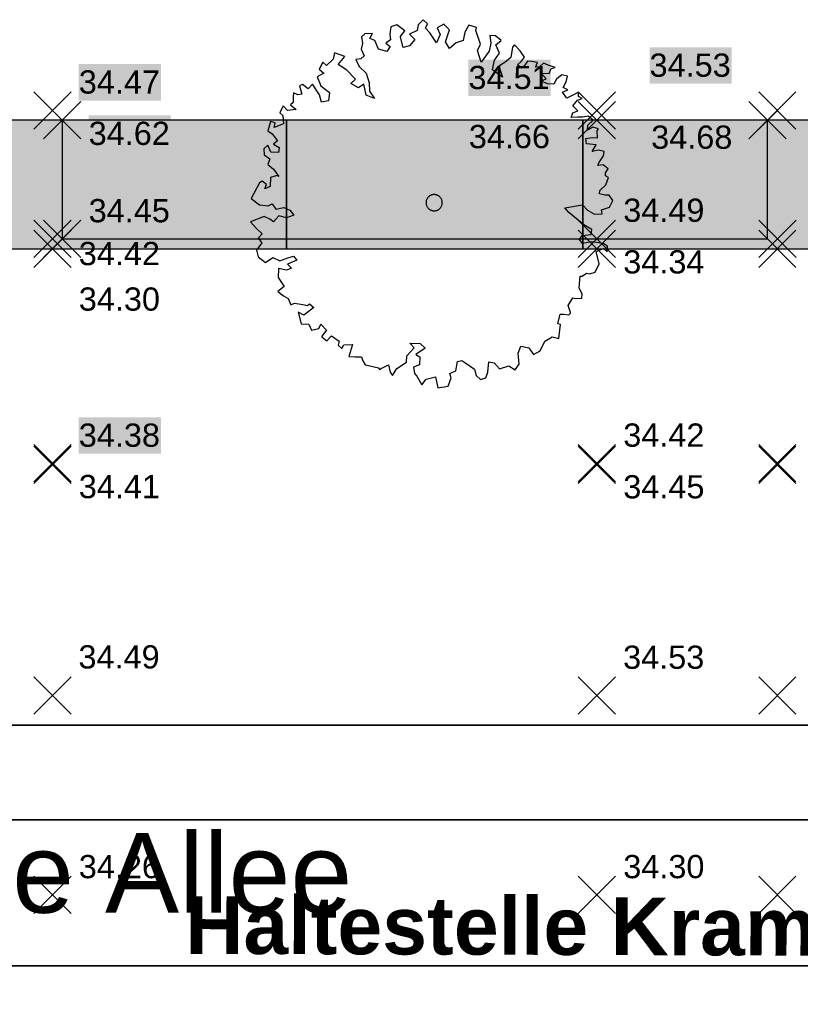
# Model space of a CAD drawing. Header units: metres. Extents: x -5203299 to 2078834, y 245743 to 5816291.
# Tile 244 of 256: x 366635 to 366647, y 5814220 to 5814235. Entities that reach past the tile are written whole.
import ezdxf

# ---------------------------------------------------------------- set-up
doc = ezdxf.new("R2010")
doc.units = ezdxf.units.M
doc.header["$LTSCALE"] = 0.5
for name, color, linetype, lineweight in [('30 -39 Baustelle- Fläche', 7, 'Continuous', 15), ('99.04_Erschließung_VP-S-Borde-Kantenstein', 7, 'Continuous', 25), ('Keine', 7, 'Continuous', 9), ('SB-PUNKTE-00000-0000-HOE', 7, 'Continuous', 18), ('SB-PUNKTE-00000-0000-PKT', 7, 'Continuous', 18), ('SB-PUNKTE-00000-0000-SYM', 7, 'Continuous', 18)]:
    doc.layers.add(name, color=color, linetype=linetype, lineweight=lineweight)
for name, color, linetype, lineweight, true_color in [('99.04_1.BA Verkehrsanlagen-L-Straßennamen', 1, 'Continuous', 25, 0xff0000), ('99.04_Erschließung_VP-S-Farben-Gehweg-Betonsteinpflaster', 7, 'Continuous', 25, 0xffd6a8), ('99.04_Erschließung_VP-S-Farben-Grünflächen', 7, 'Continuous', 25, 0xc2e687), ('99.04_Erschließung_VP-S-Farben-Regengarten', 7, 'Continuous', 25, 0x60d2fb), ('99.04_Gleisplanung VP 02_23-EB-1236L-A-FAHRKANTE', 150, 'Continuous', 35, 0x007fff), ('99.04_Gleisplanung VP 02_23-EB-1236R-A-FAHRKANTE', 150, 'Continuous', 35, 0x007fff), ('S-Baum', 7, 'Continuous', 25, 0x4c994c), ('SB-100A-Regengarten-Farbe', 7, 'Continuous', 25, 0x60d2fb)]:
    doc.layers.add(name, color=color, linetype=linetype, lineweight=lineweight, true_color=true_color)
doc.styles.add('Arial', font='arial.ttf')
doc.styles.add('Arial (bold)', font='arialbd.ttf')

# ---------------------------------------------------------------- blocks, each defined once
blk = doc.blocks.new('Gruppe-455')
at = {"layer": 'S-Baum', "flags": 128}
blk.add_lwpolyline([(51.55242283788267, 26.38701590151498), (51.48457111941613, 26.38932017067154), (51.4060838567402, 26.41178541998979), (51.40771700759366, 26.45982498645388), (51.49832356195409, 26.54445398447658), (51.54183082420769, 26.65897496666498), (51.49444635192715, 26.68038854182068), (51.49607304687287, 26.72842361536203), (51.53483874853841, 26.78652236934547), (51.46051726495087, 26.84845557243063), (51.38097968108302, 26.83983451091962), (51.39362772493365, 26.87901479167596), (51.4651213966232, 26.98409856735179), (51.47589987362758, 27.05163377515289), (51.38893419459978, 27.0743842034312), (51.29185636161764, 27.04938576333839), (51.35203987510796, 27.15485468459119), (51.20814537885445, 27.16822122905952), (51.19951859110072, 27.24772910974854), (51.29913777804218, 27.26415800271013), (51.37546856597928, 27.26156459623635), (51.3706280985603, 27.36923558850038), (51.39137743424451, 27.39682498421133), (51.30440855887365, 27.41957395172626), (51.22362372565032, 27.37422266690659), (51.22621058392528, 27.45052298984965), (51.30805208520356, 27.5269619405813), (51.23090580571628, 27.58899093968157), (51.15107827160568, 27.57189005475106), (51.07474899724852, 27.57448183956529), (50.97541660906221, 27.56653288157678), (50.99760347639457, 27.63651002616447), (51.07800825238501, 27.67056199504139), (51.00124678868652, 27.7438917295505), (51.07206569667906, 27.82919494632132), (51.14087188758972, 27.85515061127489), (51.08528712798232, 27.88532880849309), (51.08759098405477, 27.95314513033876), (50.99832378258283, 27.90807837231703), (50.90905495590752, 27.86301009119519), (50.84135023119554, 27.95301434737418), (50.92184831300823, 27.98988727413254), (50.85495897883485, 28.02045278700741), (50.89750922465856, 28.10670841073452), (50.92026790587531, 28.19363918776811), (50.83329848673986, 28.216395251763), (50.75184018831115, 28.15125550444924), (50.70958206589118, 28.07347411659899), (50.62193933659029, 28.07644643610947), (50.51585531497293, 28.11965260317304), (50.5963537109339, 28.15653496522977), (50.51988052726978, 28.23834142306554), (50.63862127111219, 28.23431602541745), (50.66947717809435, 28.30965212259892), (50.72951299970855, 28.32742343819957), (50.6231414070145, 28.36215049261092), (50.55342072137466, 28.39280415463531), (50.49486959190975, 28.33537562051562), (50.43521587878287, 28.32891771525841), (50.46607178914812, 28.40425380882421), (50.37033964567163, 28.41881896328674), (50.31097008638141, 28.42083242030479), (50.26937486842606, 28.36282962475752), (50.21968859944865, 28.31641815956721), (50.16195299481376, 28.36647195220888), (50.22332953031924, 28.42379915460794), (50.26492176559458, 28.48180677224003), (50.20033075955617, 28.58018801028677), (50.11566357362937, 28.6707588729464), (50.08322560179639, 28.63225525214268), (50.0581690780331, 28.47750008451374), (49.96784136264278, 28.40134814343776), (49.87828507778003, 28.34780388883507), (49.9320026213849, 28.17906340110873), (49.78015545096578, 28.2917223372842), (49.81340808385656, 28.43770595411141), (49.88490176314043, 28.54278972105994), (49.83267199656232, 28.67187131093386), (49.91130133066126, 28.73709991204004), (49.82596900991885, 28.80789620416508), (49.73832314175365, 28.81086861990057), (49.75418468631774, 28.69433498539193), (49.73036949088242, 28.57632125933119), (49.60851873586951, 28.40504612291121), (49.55509103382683, 28.58226328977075), (49.59802707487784, 28.67982511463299), (49.52577020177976, 28.88597867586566), (49.5387056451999, 28.93363336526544), (49.42102384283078, 28.96874399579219), (49.36083880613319, 28.86327670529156), (49.33674477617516, 28.73678592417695), (49.22797163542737, 28.70086247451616), (49.12605259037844, 28.61661949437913), (49.07004209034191, 28.7175401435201), (49.12715707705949, 28.89949251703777), (49.04220182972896, 28.98159293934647), (48.94124642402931, 28.92560171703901), (48.98604810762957, 28.82789160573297), (48.93367066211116, 28.70235924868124), (48.83113100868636, 28.85012242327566), (48.76567899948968, 28.92306939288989), (48.79624902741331, 28.98992945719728), (48.73041371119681, 29.05157407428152), (48.65139777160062, 28.97503851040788), (48.63711993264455, 28.88782484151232), (48.51919854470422, 28.83241214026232), (48.60415454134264, 28.75031091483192), (48.52174036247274, 28.65691599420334), (48.42466100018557, 28.63191918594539), (48.38252673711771, 28.78570560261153), (48.3790438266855, 28.78906488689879), (48.45298122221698, 28.8827464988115), (48.32873396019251, 28.97466440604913), (48.23984789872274, 28.94090557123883), (48.22489963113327, 28.83390018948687), (48.23323576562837, 28.74591486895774), (48.1608357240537, 28.69744801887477), (48.22988234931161, 28.6470114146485), (48.17630995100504, 28.56960981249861), (48.05297616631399, 28.60491133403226), (47.99792241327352, 28.73408948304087), (47.91972444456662, 28.76503851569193), (47.96198403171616, 28.84281670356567), (47.8456919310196, 28.83544607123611), (47.79317533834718, 28.7891298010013), (47.80961357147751, 28.68955435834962), (47.78685483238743, 28.60262201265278), (47.83447979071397, 28.50481773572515), (47.78196168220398, 28.458503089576), (47.70525046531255, 28.44978617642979), (47.75814718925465, 28.34048698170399), (47.86231848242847, 28.2407649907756), (47.90821909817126, 28.09209304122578), (47.91238869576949, 27.96464057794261), (47.98790812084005, 27.85457179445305), (47.86231673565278, 27.9069260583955), (47.82839557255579, 28.07499438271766), (47.74722483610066, 28.01833375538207), (47.63332865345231, 28.08160987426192), (47.70347744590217, 28.14713081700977), (47.572377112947, 28.28737530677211), (47.43936474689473, 28.37110159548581), (47.53979605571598, 28.49500505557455), (47.38593709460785, 28.54832034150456), (47.36289318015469, 28.45290958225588), (47.2605898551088, 28.35735877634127), (47.20567992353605, 28.40731909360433), (47.15115007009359, 28.30166237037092), (47.21990831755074, 28.24274589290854), (47.11895139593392, 28.18675629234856), (47.17371763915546, 28.04910059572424), (47.30606461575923, 27.94559185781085), (47.29326892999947, 27.81871553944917), (47.18516686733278, 27.80257985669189), (47.1577129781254, 27.91101539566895), (47.04717178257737, 28.07319492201), (46.98541037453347, 28.00456541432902), (46.8997824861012, 28.06687812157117), (46.85105079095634, 28.04872974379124), (46.88631760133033, 27.92022343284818), (46.82666356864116, 27.91375609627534), (46.75976935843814, 27.94431705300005), (46.75746919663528, 27.87649351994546), (46.75478658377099, 27.79736997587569), (46.71396274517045, 27.76197329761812), (46.79930161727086, 27.69118465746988), (46.67141256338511, 27.6757192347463), (46.60586150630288, 27.7458383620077), (46.55416263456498, 27.64008248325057), (46.60088122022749, 27.59889513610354), (46.60788022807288, 27.47134357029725), (46.46733754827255, 27.41669569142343), (46.4810451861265, 27.48695725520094), (46.4109453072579, 27.50631393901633), (46.36929986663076, 27.3634414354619), (46.43581076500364, 27.32157813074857), (46.51980773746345, 27.21122183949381), (46.45880964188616, 27.16519242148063), (46.54472423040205, 27.11135649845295), (46.53365602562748, 27.03534775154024), (46.41491831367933, 27.03936989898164), (46.3705047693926, 27.14838533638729), (46.30912174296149, 27.09105204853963), (46.31746030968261, 27.00306901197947), (46.40308577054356, 26.94075401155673), (46.37184167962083, 26.85411101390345), (46.45717794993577, 26.78331538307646), (46.54117497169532, 26.6729606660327), (46.51346380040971, 26.68536295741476), (46.413286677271, 26.65749442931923), (46.40868964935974, 26.52185197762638), (46.32819129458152, 26.48497120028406), (46.35027922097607, 26.5521236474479), (46.28405988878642, 26.60246830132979), (46.24352437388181, 26.57554992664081), (46.11937507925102, 26.33645277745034), (46.24362005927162, 26.24453730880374), (46.3789363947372, 26.22863047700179), (46.43935541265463, 26.25770100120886), (46.49321127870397, 26.17666000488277), (46.61290568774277, 26.2008937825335), (46.70778017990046, 26.16090054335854), (46.76475052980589, 26.08823571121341), (46.65569556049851, 26.0438400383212), (46.54074580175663, 26.07602681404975), (46.45832923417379, 25.98263119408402), (46.4003037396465, 26.02420672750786), (46.31400741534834, 26.06674024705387), (46.10739459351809, 25.98321507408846), (46.20025339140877, 25.8838791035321), (46.28521020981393, 25.80177862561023), (46.22636701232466, 25.7358774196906), (46.28061322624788, 25.66613775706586), (46.20034831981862, 25.55286729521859), (46.22526480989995, 25.45300195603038), (46.33849018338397, 25.36994593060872), (46.4486025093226, 25.44542689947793), (46.55439903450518, 25.39374317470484), (46.67476425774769, 25.43775685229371), (46.76336232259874, 25.46304680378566), (46.80950557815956, 25.40489492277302), (46.67150739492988, 25.34167739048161), (46.72886354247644, 25.28031876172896), (46.6571366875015, 25.25163252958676), (46.53341569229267, 25.27563261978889), (46.52881465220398, 25.13998794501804), (46.62033237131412, 25.00108507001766), (46.52152791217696, 24.92522140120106), (46.60715803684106, 24.86290467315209), (46.68223919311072, 24.82358034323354), (46.71846355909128, 24.7233322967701), (46.77879138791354, 24.74957471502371), (46.90542925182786, 24.72830925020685), (46.97289847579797, 24.71470338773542), (47.00212692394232, 24.74200523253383), (47.06806047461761, 24.68318769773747), (46.91702541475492, 24.56948693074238), (46.83073212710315, 24.6120172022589), (46.87567518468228, 24.4350869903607), (46.99158164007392, 24.43115614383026), (47.03667326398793, 24.34192586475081), (47.1450582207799, 24.36654240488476), (47.17845933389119, 24.4333064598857), (47.2631233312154, 24.34273412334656), (47.19201691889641, 24.24895335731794), (47.19163442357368, 24.23765176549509), (47.26604552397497, 24.17854672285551), (47.33648643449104, 24.25254190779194), (47.45263490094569, 24.17221873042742), (47.43931202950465, 24.11325632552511), (47.4970492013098, 24.06320248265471), (47.52723364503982, 24.11876263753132), (47.65483518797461, 24.12575051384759), (47.6004544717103, 23.94087027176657), (47.69657176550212, 23.93761526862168), (47.79552139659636, 23.93425476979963), (47.81339022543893, 23.87707124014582), (47.85095943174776, 23.81638444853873), (47.89863379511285, 23.80344912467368), (48.0531668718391, 23.76991834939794), (48.07199474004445, 23.74098986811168), (48.0924532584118, 23.76009711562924), (48.20179653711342, 23.81297110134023), (48.226428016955, 23.70463206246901), (48.26437753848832, 23.65525244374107), (48.32738639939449, 23.7606184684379), (48.47774815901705, 23.85453548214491), (48.48100658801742, 23.95061489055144), (48.59274736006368, 24.07413557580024), (48.52437100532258, 24.14435917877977), (48.68268487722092, 24.13899091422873), (48.75671474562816, 24.06857478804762), (48.6176639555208, 23.97427338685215), (48.67578443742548, 23.93552189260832), (48.67175867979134, 23.81684017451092), (48.58277817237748, 23.78025020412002), (48.59647938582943, 23.68359091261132), (48.63471636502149, 23.64268726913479), (48.70956496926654, 23.51283858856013), (48.77190627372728, 23.59842774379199), (48.9174244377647, 23.63309951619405), (48.95134484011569, 23.46503200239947), (49.10788728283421, 23.49084259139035), (49.15177779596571, 23.61666435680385), (49.13429096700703, 23.68515815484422), (49.22327228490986, 23.72174888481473), (49.2479516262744, 23.8651967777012), (49.31646874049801, 23.88267494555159), (49.37449265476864, 23.84109947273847), (49.5072231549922, 23.74889937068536), (49.5350594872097, 23.65176384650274), (49.60089713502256, 23.59011836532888), (49.68111101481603, 23.618518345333), (49.71234649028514, 23.7051624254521), (49.7261029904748, 23.8603000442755), (49.80487456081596, 23.84631087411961), (49.88954550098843, 23.75573436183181), (50.02696725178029, 23.80200157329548), (50.12389804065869, 23.73929845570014), (50.18623939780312, 23.82488918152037), (50.17210679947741, 23.99228718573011), (50.21249541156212, 24.09842506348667), (50.33056290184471, 24.07461749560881), (50.40353955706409, 23.97312302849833), (50.50449572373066, 24.02911343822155), (50.57733178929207, 24.17375618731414), (50.68705907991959, 24.23793014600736), (50.78533258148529, 24.21479543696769), (50.81240626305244, 24.4288901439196), (50.77311526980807, 24.43871467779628), (50.80636709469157, 24.58469753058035), (50.86573903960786, 24.58268477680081), (50.94177613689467, 24.57161718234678), (50.96252633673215, 24.59920891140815), (50.96281226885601, 24.60768651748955), (50.92970405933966, 24.71631382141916), (51.00157638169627, 24.83270167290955), (51.03794687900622, 24.82015127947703), (51.13727678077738, 24.82809638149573), (51.13929020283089, 24.88744154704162), (51.09448694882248, 24.98515170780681), (51.10891117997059, 25.1600708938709), (51.14000681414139, 25.15901710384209), (51.20948864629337, 25.20475565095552), (51.2572620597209, 25.19464816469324), (51.33737532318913, 25.22022035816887), (51.39822889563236, 25.3454699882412), (51.35649161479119, 25.53360761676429), (51.46554728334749, 25.57800090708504), (51.52328862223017, 25.5279540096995), (51.5262587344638, 25.61555511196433), (51.45975245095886, 25.65741510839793), (51.28231777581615, 25.68323685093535), (51.14556466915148, 25.6567551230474), (51.09952014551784, 25.71772540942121), (51.14110669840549, 25.77572770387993), (51.27747736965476, 25.7909094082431), (51.28854714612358, 25.86691810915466), (51.16646172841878, 25.93896004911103), (50.93785060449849, 26.12494486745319), (50.88077959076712, 26.19478033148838), (51.14561584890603, 26.24238093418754), (51.22218472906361, 26.16339613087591), (51.32759724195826, 26.10041243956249), (51.44389421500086, 26.10778763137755), (51.43732783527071, 26.16459100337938), (51.43732783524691, 26.16459100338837), (51.55486191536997, 26.20869911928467), (51.606281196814, 26.30597875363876)], close=True, dxfattribs=at)
at = {"layer": 'S-Baum'}
blk.add_rational_spline([(48.86369138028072, 26.15603976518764), (48.62585374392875, 26.21978306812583), (48.68959704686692, 26.45762070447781), (48.92743468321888, 26.39387740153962), (49.16527231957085, 26.33013409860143), (49.10152901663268, 26.09229646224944), (48.86369138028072, 26.15603976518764)], [1, 0.3333333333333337, 0.3333333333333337, 1, 0.3333333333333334, 0.3333333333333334, 1], degree=3, knots=[0, 0, 0, 0, 0.5, 0.5, 0.5, 1, 1, 1, 1], dxfattribs=at)
blk = doc.blocks.new('Gruppe-534')
at = {"layer": 'SB-PUNKTE-00000-0000-SYM', "color": 7}
for p, q in [((54.38622804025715, 16.05795013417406), (53.82022804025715, 15.49195013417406)), ((53.82022804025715, 16.05795013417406), (54.38622804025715, 15.49195013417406))]:
    blk.add_line(p, q, dxfattribs=at)
blk = doc.blocks.new('Gruppe-535')
at = {"layer": 'SB-PUNKTE-00000-0000-SYM', "color": 7}
for p, q in [((54.38622804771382, 19.08295089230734), (53.82022804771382, 18.51695089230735)), ((53.82022804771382, 19.08295089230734), (54.38622804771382, 18.51695089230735))]:
    blk.add_line(p, q, dxfattribs=at)
blk = doc.blocks.new('Gruppe-536')
at = {"layer": 'SB-PUNKTE-00000-0000-SYM', "color": 7}
for p, q in [((54.38622839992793, 22.58065308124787), (53.82022839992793, 22.01465308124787)), ((53.82022839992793, 22.58065308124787), (54.38622839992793, 22.01465308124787))]:
    blk.add_line(p, q, dxfattribs=at)
blk = doc.blocks.new('Gruppe-537')
at = {"layer": 'SB-PUNKTE-00000-0000-SYM', "color": 7}
for p, q in [((54.38622841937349, 22.60795032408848), (53.82022841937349, 22.04195032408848)), ((53.82022841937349, 22.60795032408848), (54.38622841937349, 22.04195032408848))]:
    blk.add_line(p, q, dxfattribs=at)
blk = doc.blocks.new('Gruppe-538')
at = {"layer": 'SB-PUNKTE-00000-0000-SYM', "color": 7}
for p, q in [((54.38622901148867, 25.85795064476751), (53.82022901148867, 25.2919506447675)), ((53.82022901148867, 25.85795064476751), (54.38622901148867, 25.2919506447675))]:
    blk.add_line(p, q, dxfattribs=at)
blk = doc.blocks.new('Gruppe-539')
at = {"layer": 'SB-PUNKTE-00000-0000-SYM', "color": 7}
for p, q in [((53.82212287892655, 26.00807906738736), (54.38812494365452, 25.44208113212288)), ((54.38812287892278, 26.00808113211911), (53.8221249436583, 25.44207906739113))]:
    blk.add_line(p, q, dxfattribs=at)
blk = doc.blocks.new('Gruppe-540')
at = {"layer": 'SB-PUNKTE-00000-0000-SYM', "color": 7}
for p, q in [((53.67022669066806, 27.80795652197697), (54.23622875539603, 27.24195858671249)), ((54.23622669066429, 27.80795858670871), (53.6702287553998, 27.24195652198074))]:
    blk.add_line(p, q, dxfattribs=at)
blk = doc.blocks.new('Gruppe-541')
at = {"layer": 'SB-PUNKTE-00000-0000-SYM', "color": 7}
for p, q in [((53.82022851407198, 27.95795657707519), (54.38623057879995, 27.39195864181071)), ((54.38622851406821, 27.95795864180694), (53.82023057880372, 27.39195657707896))]:
    blk.add_line(p, q, dxfattribs=at)
blk = doc.blocks.new('Gruppe-551')
at = {"layer": 'SB-PUNKTE-00000-0000-SYM', "color": 7}
for p, q in [((51.64818943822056, 16.05795108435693), (51.08218943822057, 15.49195108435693)), ((51.08218943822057, 16.05795108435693), (51.64818943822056, 15.49195108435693))]:
    blk.add_line(p, q, dxfattribs=at)
blk = doc.blocks.new('Gruppe-552')
at = {"layer": 'SB-PUNKTE-00000-0000-SYM', "color": 7}
for p, q in [((51.64818979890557, 19.08295090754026), (51.08218979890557, 18.51695090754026)), ((51.08218979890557, 19.08295090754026), (51.64818979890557, 18.51695090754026))]:
    blk.add_line(p, q, dxfattribs=at)
blk = doc.blocks.new('Gruppe-553')
at = {"layer": 'SB-PUNKTE-00000-0000-SYM', "color": 7}
for p, q in [((51.64819108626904, 22.58065345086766), (51.08219108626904, 22.01465345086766)), ((51.08219108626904, 22.58065345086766), (51.64819108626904, 22.01465345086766))]:
    blk.add_line(p, q, dxfattribs=at)
blk = doc.blocks.new('Gruppe-554')
at = {"layer": 'SB-PUNKTE-00000-0000-SYM', "color": 7}
for p, q in [((51.6481901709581, 22.60795033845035), (51.0821901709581, 22.04195033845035)), ((51.0821901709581, 22.60795033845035), (51.6481901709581, 22.04195033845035))]:
    blk.add_line(p, q, dxfattribs=at)
blk = doc.blocks.new('Gruppe-555')
at = {"layer": 'SB-PUNKTE-00000-0000-SYM', "color": 7}
for p, q in [((51.64819076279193, 25.85795066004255), (51.08219076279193, 25.29195066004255)), ((51.08219076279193, 25.85795066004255), (51.64819076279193, 25.29195066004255))]:
    blk.add_line(p, q, dxfattribs=at)
blk = doc.blocks.new('Gruppe-556')
at = {"layer": 'SB-PUNKTE-00000-0000-SYM', "color": 7}
for p, q in [((51.64819115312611, 26.00795036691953), (51.0821911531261, 25.44195036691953)), ((51.0821911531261, 26.00795036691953), (51.64819115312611, 25.44195036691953))]:
    blk.add_line(p, q, dxfattribs=at)
blk = doc.blocks.new('Gruppe-557')
at = {"layer": 'SB-PUNKTE-00000-0000-SYM', "color": 7}
for p, q in [((51.64819125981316, 27.80795047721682), (51.08219125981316, 27.24195047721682)), ((51.08219125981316, 27.80795047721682), (51.64819125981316, 27.24195047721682))]:
    blk.add_line(p, q, dxfattribs=at)
blk = doc.blocks.new('Gruppe-558')
at = {"layer": 'SB-PUNKTE-00000-0000-SYM', "color": 7}
for p, q in [((51.08218991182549, 27.95795541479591), (51.64819197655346, 27.39195747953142)), ((51.64818991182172, 27.95795747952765), (51.08219197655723, 27.39195541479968))]:
    blk.add_line(p, q, dxfattribs=at)
blk = doc.blocks.new('Gruppe-569')
at = {"layer": 'SB-PUNKTE-00000-0000-SYM', "color": 7}
for p, q in [((43.3862274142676, 16.05795222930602), (42.82022741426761, 15.49195222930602)), ((42.82022741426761, 16.05795222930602), (43.3862274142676, 15.49195222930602))]:
    blk.add_line(p, q, dxfattribs=at)
blk = doc.blocks.new('Gruppe-570')
at = {"layer": 'SB-PUNKTE-00000-0000-SYM', "color": 7}
for p, q in [((43.38622777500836, 19.08295205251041), (42.82022777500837, 18.51695205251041)), ((42.82022777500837, 19.08295205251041), (43.38622777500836, 18.51695205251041))]:
    blk.add_line(p, q, dxfattribs=at)
blk = doc.blocks.new('Gruppe-571')
at = {"layer": 'SB-PUNKTE-00000-0000-SYM', "color": 7}
for p, q in [((43.38622870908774, 22.5806555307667), (42.82022870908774, 22.0146555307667)), ((42.82022870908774, 22.5806555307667), (43.38622870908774, 22.0146555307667))]:
    blk.add_line(p, q, dxfattribs=at)
blk = doc.blocks.new('Gruppe-572')
at = {"layer": 'SB-PUNKTE-00000-0000-SYM', "color": 7}
for p, q in [((43.38622814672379, 22.60795148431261), (42.82022814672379, 22.04195148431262)), ((42.82022814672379, 22.60795148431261), (43.38622814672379, 22.04195148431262))]:
    blk.add_line(p, q, dxfattribs=at)
blk = doc.blocks.new('Gruppe-573')
at = {"layer": 'SB-PUNKTE-00000-0000-SYM', "color": 7}
for p, q in [((43.38622873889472, 25.85795180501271), (42.82022873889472, 25.29195180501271)), ((42.82022873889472, 25.85795180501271), (43.38622873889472, 25.29195180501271))]:
    blk.add_line(p, q, dxfattribs=at)
blk = doc.blocks.new('Gruppe-574')
at = {"layer": 'SB-PUNKTE-00000-0000-SYM', "color": 7}
for p, q in [((42.82022745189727, 26.00795102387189), (43.38622951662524, 25.4419530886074)), ((43.3862274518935, 26.00795308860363), (42.82022951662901, 25.44195102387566))]:
    blk.add_line(p, q, dxfattribs=at)
blk = doc.blocks.new('Gruppe-575')
at = {"layer": 'SB-PUNKTE-00000-0000-SYM', "color": 7}
for p, q in [((42.97022744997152, 26.00795100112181), (43.53622951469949, 25.44195306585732)), ((43.53622744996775, 26.00795306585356), (42.97022951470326, 25.44195100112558))]:
    blk.add_line(p, q, dxfattribs=at)
blk = doc.blocks.new('Gruppe-576')
at = {"layer": 'SB-PUNKTE-00000-0000-SYM', "color": 7}
for p, q in [((42.97022668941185, 27.80795065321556), (43.53622875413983, 27.24195271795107)), ((43.53622668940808, 27.80795271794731), (42.9702287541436, 27.24195065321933))]:
    blk.add_line(p, q, dxfattribs=at)
blk = doc.blocks.new('Gruppe-577')
at = {"layer": 'SB-PUNKTE-00000-0000-SYM', "color": 7}
for p, q in [((42.82022788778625, 27.95795191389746), (43.38622995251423, 27.39195397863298)), ((43.38622788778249, 27.95795397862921), (42.820229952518, 27.39195191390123))]:
    blk.add_line(p, q, dxfattribs=at)
blk = doc.blocks.new('_23-07-06_Massenplan_TB_Weiterführende Schule (3D)')
at = {"layer": '99.04_Erschließung_VP-S-Farben-Gehweg-Betonsteinpflaster', "linetype": 'Continuous', "lineweight": 0, "true_color": 0xffd6a8}
blk.add_hatch(color=41, dxfattribs=at).paths.add_polyline_path([(37.75322063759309, 27.524955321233), (37.75322032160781, 25.57445803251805), (46.65322504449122, 25.57445677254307), (46.65322536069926, 27.5249589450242)])
at = {"layer": '99.04_Erschließung_VP-S-Farben-Grünflächen', "linetype": 'Continuous', "lineweight": 0, "true_color": 0xc2e687}
blk.add_hatch(color=71, dxfattribs=at).paths.add_polyline_path([(46.65322536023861, 27.52495389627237), (46.65322507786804, 25.57445732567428), (51.1532250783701, 25.57445667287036), (51.15322536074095, 27.52495315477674)])
at = {"layer": '99.04_Erschließung_VP-S-Farben-Regengarten', "linetype": 'Continuous', "lineweight": 0, "true_color": 0x60d2fb}
blk.add_hatch(color=141, dxfattribs=at).paths.add_polyline_path([(51.15322536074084, 27.52495318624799), (51.15322507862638, 25.57445110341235), (60.05322980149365, 25.57445487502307), (60.05323008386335, 27.52495171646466)])
at = {"layer": 'SB-100A-Regengarten-Farbe', "linetype": 'Continuous', "lineweight": 0, "true_color": 0x60d2fb}
for points in [[(43.25247639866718, 27.52193962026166), (43.25322772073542, 27.52495300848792), (43.25408375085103, 27.5219676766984)], [(43.25622753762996, 27.52414920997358), (43.25322772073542, 27.52495300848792), (43.25622753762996, 27.52575680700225)], [(43.25322772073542, 27.52495300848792), (43.25322848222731, 25.72495300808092), (53.9532284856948, 25.72495755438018), (53.95322772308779, 27.5249575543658)]]:
    blk.add_hatch(color=141, dxfattribs=at).paths.add_polyline_path(points)
at = {"layer": '99.04_Erschließung_VP-S-Borde-Kantenstein', "lineweight": 9}
blk.add_line((46.65322504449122, 25.57445677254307), (46.65322536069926, 27.5249589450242), dxfattribs=at)
at = {"layer": '99.04_Erschließung_VP-S-Borde-Kantenstein', "linetype": 'Continuous', "lineweight": 9}
blk.add_line((51.15322536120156, 27.52495821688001), (46.65322536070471, 27.52495724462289), dxfattribs=at)
at = {"layer": '99.04_Erschließung_VP-S-Farben-Gehweg-Betonsteinpflaster', "flags": 128}
blk.add_lwpolyline([(37.75322063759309, 27.524955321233), (37.75322032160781, 25.57445803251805), (46.65322504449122, 25.57445677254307), (46.65322536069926, 27.5249589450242)], close=True, dxfattribs=at)
at = {"layer": '99.04_Erschließung_VP-S-Farben-Grünflächen', "flags": 128}
blk.add_lwpolyline([(46.65322536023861, 27.52495389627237), (46.65322507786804, 25.57445732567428), (51.1532250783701, 25.57445667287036), (51.15322536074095, 27.52495315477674)], close=True, dxfattribs=at)
at = {"layer": '99.04_Erschließung_VP-S-Farben-Regengarten', "flags": 128}
blk.add_lwpolyline([(51.15322536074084, 27.52495318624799), (51.15322507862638, 25.57445110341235), (60.05322980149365, 25.57445487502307), (60.05323008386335, 27.52495171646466)], close=True, dxfattribs=at)
at = {"layer": '99.04_Gleisplanung VP 02_23-EB-1236L-A-FAHRKANTE', "flags": 128}
blk.add_lwpolyline([(562.054785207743, 14.66357436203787), (-195.6767769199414, 14.71251310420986, -0.005965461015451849), (-243.3691821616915, 15.28463055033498), (-544.421406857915, 22.48900882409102)], format="xyb", dxfattribs=at)
at = {"layer": '99.04_Gleisplanung VP 02_23-EB-1236R-A-FAHRKANTE', "flags": 128}
for points in [[(563.0160730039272, 18.31275983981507), (-195.6329211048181, 18.36176344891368), (-195.632921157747, 18.36176344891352, -0.005965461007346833), (-243.3253258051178, 18.93388033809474), (-544.4057281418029, 26.13893524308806)], [(563.0159632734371, 16.87805594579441), (-195.6330320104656, 16.92705714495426, -0.005965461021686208), (-243.3596684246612, 17.49958452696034), (-544.4400713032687, 24.70463848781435)]]:
    blk.add_lwpolyline(points, format="xyb", dxfattribs=at)
at = {"layer": 'SB-100A-Regengarten-Farbe', "color": 141, "lineweight": 5, "true_color": 0x60d2fb, "flags": 128}
for points in [[(43.25247639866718, 27.52193962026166), (43.25322772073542, 27.52495300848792), (43.25408375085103, 27.5219676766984)], [(43.25622753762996, 27.52414920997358), (43.25322772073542, 27.52495300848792), (43.25622753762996, 27.52575680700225)]]:
    blk.add_lwpolyline(points, close=True, dxfattribs=at)
at = {"layer": 'SB-100A-Regengarten-Farbe', "flags": 128}
blk.add_lwpolyline([(43.25322772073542, 27.52495300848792), (43.25322848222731, 25.72495300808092), (53.9532284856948, 25.72495755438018), (53.95322772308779, 27.5249575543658)], close=True, dxfattribs=at)
at = {"layer": 'SB-PUNKTE-00000-0000-HOE', "color": 7}
for points in [[(52.16381487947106, 28.07979801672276), (53.40962066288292, 28.07980256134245), (52.16381286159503, 28.63295357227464), (53.40961864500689, 28.63295811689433)], [(52.16381487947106, 28.07979801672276), (53.40962066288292, 28.07980256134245), (52.16381286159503, 28.63295357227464), (53.40961864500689, 28.63295811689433)], [(49.41638996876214, 27.89207030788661), (50.66219575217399, 27.8920748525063), (49.4163879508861, 28.44522586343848), (50.66219373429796, 28.44523040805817)], [(49.41638996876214, 27.89207030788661), (50.66219575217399, 27.8920748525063), (49.4163879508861, 28.44522586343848), (50.66219373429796, 28.44523040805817)], [(43.50322893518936, 27.82429262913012), (44.74903471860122, 27.82429717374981), (43.50322691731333, 28.37744818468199), (44.74903270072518, 28.37745272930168)], [(43.50322893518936, 27.82429262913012), (44.74903471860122, 27.82429717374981), (43.50322691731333, 28.37744818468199), (44.74903270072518, 28.37745272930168)], [(43.65322800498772, 27.04494259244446), (44.89903378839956, 27.04494713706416), (43.65322598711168, 27.59809814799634), (44.89903177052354, 27.59810269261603)], [(43.65322800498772, 27.04494259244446), (44.89903378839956, 27.04494713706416), (43.65322598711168, 27.59809814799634), (44.89903177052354, 27.59810269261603)], [(52.18871580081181, 26.98700591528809), (53.43452158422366, 26.98701045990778), (52.18871378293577, 27.54016147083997), (53.43451956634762, 27.54016601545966)], [(52.18871580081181, 26.98700591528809), (53.43452158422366, 26.98701045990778), (52.18871378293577, 27.54016147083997), (53.43451956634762, 27.54016601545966)], [(43.65322849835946, 25.87189835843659), (44.89903428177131, 25.87190290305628), (43.65322648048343, 26.42505391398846), (44.89903226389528, 26.42505845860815)], [(43.65322849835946, 25.87189835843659), (44.89903428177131, 25.87190290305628), (43.65322648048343, 26.42505391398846), (44.89903226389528, 26.42505845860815)], [(43.50322825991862, 22.46556955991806), (44.74903404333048, 22.46557410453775), (43.50322624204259, 23.01872511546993), (44.74903202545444, 23.01872966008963)], [(43.50322825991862, 22.46556955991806), (44.74903404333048, 22.46557410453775), (43.50322624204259, 23.01872511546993), (44.74903202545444, 23.01872966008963)]]:
    blk.add_solid(points, dxfattribs=at)
at = {"layer": 'S-Baum'}
blk.add_blockref('Gruppe-455', (0, 0), dxfattribs=at)
at = {"layer": 'SB-PUNKTE-00000-0000-PKT', "color": 7}
for name in ['Gruppe-577', 'Gruppe-558', 'Gruppe-541', 'Gruppe-576', 'Gruppe-557', 'Gruppe-540', 'Gruppe-574', 'Gruppe-575', 'Gruppe-556', 'Gruppe-539', 'Gruppe-573', 'Gruppe-555', 'Gruppe-538', 'Gruppe-572', 'Gruppe-571', 'Gruppe-554', 'Gruppe-553', 'Gruppe-537', 'Gruppe-536', 'Gruppe-570', 'Gruppe-552', 'Gruppe-535', 'Gruppe-569', 'Gruppe-551', 'Gruppe-534']:
    blk.add_blockref(name, (0, 0), dxfattribs=at)
at = {"layer": '99.04_1.BA Verkehrsanlagen-L-Straßennamen', "insert": (52.96338008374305, 15.16154518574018), "char_height": 0.875, "width": 23.3611875, "attachment_point": 5, "rotation": 359.8328553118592, "line_spacing_factor": 1.012096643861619, "style": 'Arial (bold)'}
blk.add_mtext('Haltestelle Krampnitz West', dxfattribs=at)
at = {"layer": 'SB-PUNKTE-00000-0000-HOE', "char_height": 0.3524103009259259, "attachment_point": 1, "line_spacing_factor": 0.25, "style": 'Arial'}
for s, insert, rotation in [('34.53', (52.16381320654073, 28.53839442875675), 0.00020901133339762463), ('34.47', (43.50322726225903, 28.2828890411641), 0.00020901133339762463), ('34.51', (49.41638829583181, 28.35066671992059), 0.00020901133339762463), ('34.62', (43.65322633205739, 27.50353900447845), 0.00020901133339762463), ('34.66', (49.42142610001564, 27.45450949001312), 0.00020901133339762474), ('34.68', (52.18871412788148, 27.44560232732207), 0.00020901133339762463), ('34.45', (43.65322682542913, 26.33049477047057), 0.00020901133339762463), ('34.49', (51.765189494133, 26.33693401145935), 0.00020901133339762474), ('34.42', (43.50322682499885, 25.67969171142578), 0.00020901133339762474), ('34.34', (51.76518910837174, 25.5534804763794), 0.00020901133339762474), ('34.30', (43.50322699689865, 24.98922613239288), 0.00020901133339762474), ('34.38', (43.50322658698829, 22.92416597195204), 0.00020901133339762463), ('34.42', (51.76518861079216, 22.92551976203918), 0.00020901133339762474), ('34.41', (43.50322704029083, 22.14448952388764), 0.00020901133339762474), ('34.45', (51.7651894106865, 22.14097950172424), 0.00020901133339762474), ('34.49', (43.4981919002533, 19.56032101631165), 0.00020901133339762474), ('34.53', (51.76279604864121, 19.55535611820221), 0.00020901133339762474), ('34.26', (43.50322585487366, 16.37825719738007), 0.00020901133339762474), ('34.30', (51.76518787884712, 16.37838809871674), 0.00020901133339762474)]:
    blk.add_mtext(s, dxfattribs=dict(at, insert=insert, rotation=rotation))
blk = doc.blocks.new('_BE Phase 5 (3D)')
at = {"layer": '30 -39 Baustelle- Fläche', "color": 7, "insert": (33.48737796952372, 16.71041035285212), "char_height": 1.208263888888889, "attachment_point": 1, "line_spacing_factor": 0.9707149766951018, "style": 'Arial'}
blk.add_mtext('Schwedische Allee', dxfattribs=at)

msp = doc.modelspace()

# ---------------------------------------------------------------- block references
at = {"layer": 'Keine', "color": 1}
msp.add_blockref('_23-07-06_Massenplan_TB_Weiterführende Schule (3D)', (366592.8034926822, 5814205.707927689), dxfattribs=at)

# ---------------------------------------------------------------- next in the draw order: block references
msp.add_blockref('_BE Phase 5 (3D)', (366592.8034926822, 5814205.707927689), dxfattribs=at)

doc.saveas('drawing.dxf')
